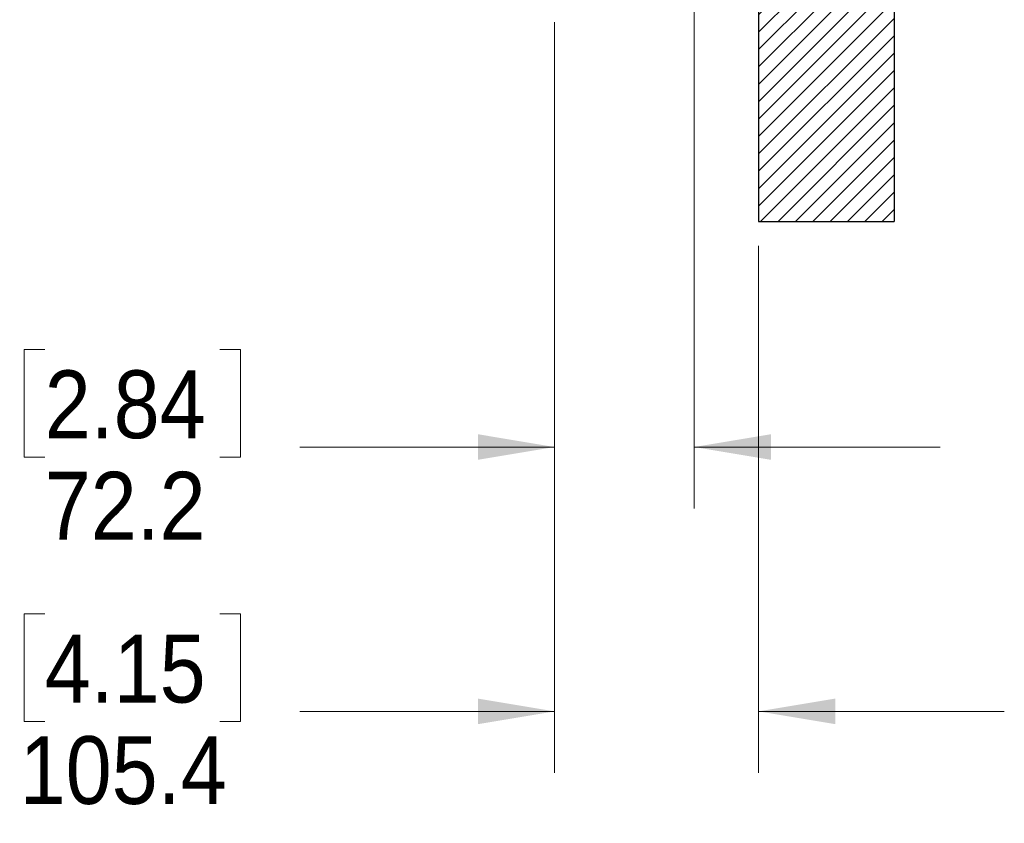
# Model space of a CAD drawing. Header units: millimetres. Extents: x 0 to 844, y -2 to 552.
# Tile 14 of 65: x 472 to 523, y 128 to 169. Entities that reach past the tile are written whole.
import ezdxf

# ---------------------------------------------------------------- set-up
doc = ezdxf.new("R2010")
doc.units = ezdxf.units.MM
doc.styles.add('SLDTEXTSTYLE0', font='GOTHIC.TTF', dxfattribs={"width": 0.913})
doc.dimstyles.new('SLDDIMSTYLE4', dxfattribs={"dimtxt": 3.5, "dimasz": 3.9624, "dimexe": 0, "dimexo": 0.0625, "dimgap": 0.875, "dimtad": 0, "dimtih": 1, "dimtoh": 1, "dimdec": 1, "dimlfac": 10, "dimrnd": 1e-09, "dimzin": 12, "dimdsep": 46, "dimtxsty": 'SLDTEXTSTYLE0', "dimsah": 1, "dimcen": 0.09, "dimadec": 0, "dimazin": 3, "dimtfac": 1, "dimtdec": 1, "dimtmove": 0, "dimatfit": 0, "dimfxl": 1, "dimfrac": 2, "dimtolj": 1, "dimtzin": 12, "dimarcsym": 0})

# ---------------------------------------------------------------- blocks, each defined once
blk = doc.blocks.new('_D_14')
at = {"color": 7, "linetype": 'Continuous', "lineweight": 0}
for p, q in [((499.324, 169.134), (499.324, 130.364)), ((509.866, 157.576), (509.866, 130.364)), ((472.975, 138.58), (471.908, 138.58)), ((471.908, 138.58), (471.908, 133.024)), ((482.026, 138.58), (483.093, 138.58)), ((483.093, 138.58), (483.093, 133.024)), ((499.324, 133.539), (486.162, 133.539)), ((509.866, 133.539), (522.566, 133.539)), ((471.908, 133.024), (472.975, 133.024)), ((483.093, 133.024), (482.026, 133.024))]:
    blk.add_line(p, q, dxfattribs=at)
at = {"color": 7, "linetype": 'Continuous', "lineweight": 18}
for points in [[(499.324, 133.539), (495.361, 134.199), (495.361, 132.878)], [(509.866, 133.539), (513.828, 132.878), (513.828, 134.199)]]:
    blk.add_solid(points, dxfattribs=at)
at = {"color": 7, "linetype": 'Continuous', "lineweight": 18, "char_height": 3.5, "attachment_point": 1, "style": 'SLDTEXTSTYLE0'}
for s, insert in [('4.15', (472.975, 137.494)), ('105.4', (471.682, 132.258))]:
    blk.add_mtext(s, dxfattribs=dict(at, insert=insert))
blk = doc.blocks.new('_D_15')
at = {"color": 7, "linetype": 'Continuous', "lineweight": 0}
for p, q in [((506.543, 172.348), (506.543, 144.016)), ((499.324, 169.134), (499.324, 144.016)), ((472.975, 152.232), (471.908, 152.232)), ((471.908, 152.232), (471.908, 146.676)), ((482.026, 152.232), (483.093, 152.232)), ((483.093, 152.232), (483.093, 146.676)), ((499.324, 147.191), (486.162, 147.191)), ((506.543, 147.191), (519.243, 147.191)), ((471.908, 146.676), (472.975, 146.676)), ((483.093, 146.676), (482.026, 146.676))]:
    blk.add_line(p, q, dxfattribs=at)
at = {"color": 7, "linetype": 'Continuous', "lineweight": 18}
for points in [[(499.324, 147.191), (495.361, 147.852), (495.361, 146.531)], [(506.543, 147.191), (510.505, 146.531), (510.505, 147.852)]]:
    blk.add_solid(points, dxfattribs=at)
at = {"color": 7, "linetype": 'Continuous', "lineweight": 18, "char_height": 3.5, "attachment_point": 1, "style": 'SLDTEXTSTYLE0'}
for s, insert in [('2.84', (472.975, 151.147)), ('72.2', (472.975, 145.91))]:
    blk.add_mtext(s, dxfattribs=dict(at, insert=insert))

msp = doc.modelspace()

# ---------------------------------------------------------------- hatches: boundary and pattern name
at = {"linetype": 'Continuous'}
h = msp.add_hatch(dxfattribs=at)
h.set_pattern_fill('ANSI31', scale=0.2, style=0)
h.paths.add_polyline_path([(509.865603, 158.846181), (516.865603, 158.846181), (516.865603, 313.846181), (482.865603, 313.846181), (482.865603, 306.846181), (509.865603, 306.846181)], flags=0)

# ---------------------------------------------------------------- linework, layer by layer
at = {"color": 254, "linetype": 'Continuous', "lineweight": 25}
for p, q in [((516.865603, 313.846181), (516.865603, 158.846181)), ((509.865603, 306.846181), (509.865603, 158.846181)), ((509.865603, 158.846181), (516.865603, 158.846181))]:
    msp.add_line(p, q, dxfattribs=at)

# ---------------------------------------------------------------- dimensions: what is measured, and where the dimension line sits
at = {"color": 7, "linetype": 'Continuous', "lineweight": 18}
for base, p1, p2, picture, middle in [((506.542875, 147.191435), (499.323875, 170.403721), (506.542875, 173.617754), '_D_15', (477.500488, 147.191435)), ((499.323875, 133.538895), (509.865603, 158.846181), (499.323875, 170.403721), '_D_14', (477.500488, 133.538895))]:
    dim = msp.add_linear_dim(base=base, p1=p1, p2=p2, dimstyle='SLDDIMSTYLE4', dxfattribs=at)
    dim.commit()
    dim.dimension.update_dxf_attribs({"geometry": picture, "text_midpoint": middle, "dimtype": 160})

doc.saveas('drawing.dxf')
